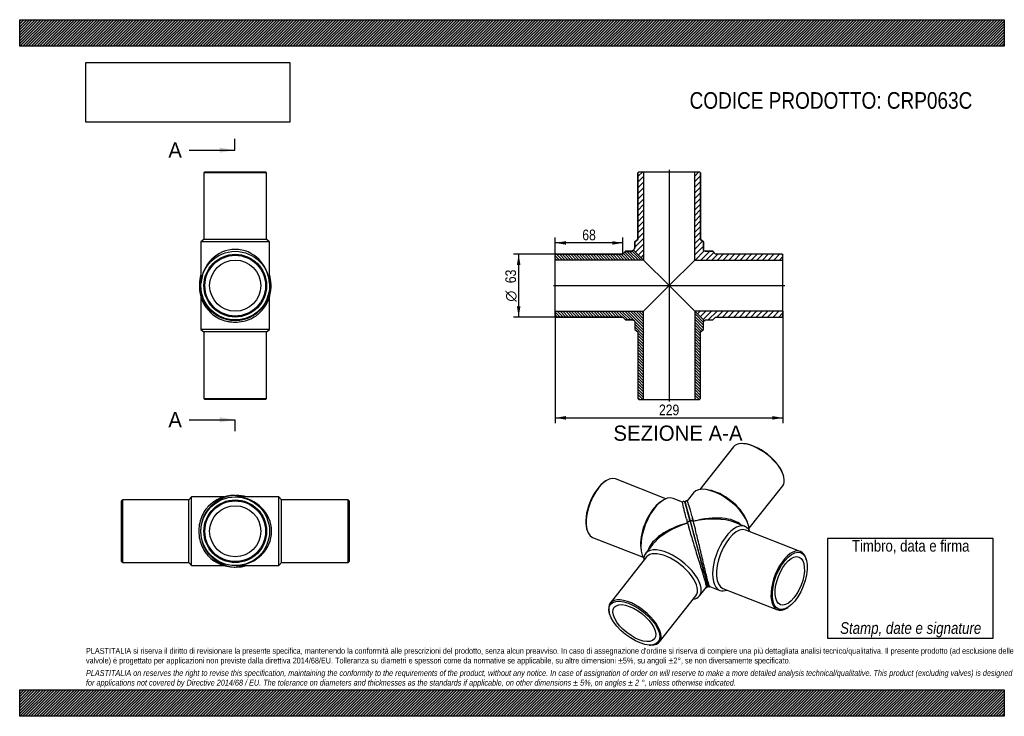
# Model space of a CAD drawing. Header units: millimetres. Extents: x 0 to 990, y 0 to 700.
import ezdxf
from ezdxf.enums import TextEntityAlignment as Align
from ezdxf.lldxf.tags import DXFTag

# ---------------------------------------------------------------- set-up
doc = ezdxf.new("R2010")
doc.units = ezdxf.units.MM
doc.header["$LTSCALE"] = 3.333333
for name, color, linetype in [('CRP063C', 7, 'Continuous'), ('Default', 7, 'Continuous'), ('DV3_Default', 7, 'Continuous')]:
    doc.layers.add(name, color=color, linetype=linetype)
doc.styles.add('SEACAD_Arial_Narrow', font='ARIALN.TTF')
doc.styles.add('SEACAD_Solid_Edge_ANSI', font='seans.ttf')
doc.styles.add('SEACAD_Solid_Edge_ANSI1_Symbols', font='semeca1.ttf')
tags = doc.linetypes.add('CENTER2', pattern=[28.575, 19.05, -3.175, 3.175, -3.175]).pattern_tags.tags
tags[10:11] = [DXFTag(74, 4), DXFTag(75, 0), DXFTag(340, '0'), DXFTag(46, 0.0), DXFTag(50, 0.0), DXFTag(44, 0.0), DXFTag(45, 0.0)]
tags[8:9] = [DXFTag(74, 4), DXFTag(75, 0), DXFTag(340, '0'), DXFTag(46, 0.0), DXFTag(50, 0.0), DXFTag(44, 0.0), DXFTag(45, 0.0)]
tags[6:7] = [DXFTag(74, 4), DXFTag(75, 0), DXFTag(340, '0'), DXFTag(46, 0.0), DXFTag(50, 0.0), DXFTag(44, 0.0), DXFTag(45, 0.0)]
tags[4:5] = [DXFTag(74, 4), DXFTag(75, 0), DXFTag(340, '0'), DXFTag(46, 0.0), DXFTag(50, 0.0), DXFTag(44, 0.0), DXFTag(45, 0.0)]
doc.dimstyles.new('Plastitalia', dxfattribs={"dimtxt": 10.666667, "dimasz": 10.666667, "dimexe": 5.333333, "dimexo": 0, "dimgap": 2.666667, "dimtad": 1, "dimdec": 0, "dimtxsty": 'SEACAD_Arial_Narrow', "dimblk1": '_SE_FILLED', "dimblk2": '_SE_FILLED', "dimsah": 1, "dimcen": 5.333333, "dimadec": 0, "dimazin": 0, "dimtfac": 0.7, "dimtdec": 1, "dimtmove": 0, "dimatfit": 3, "dimfxl": 1, "dimtolj": 1, "dimarcsym": 0})
picture_1 = doc.add_image_def('image1.jpg', size_in_pixel=(4302, 1260))

# ---------------------------------------------------------------- blocks, each defined once
blk = doc.blocks.new('SE')
at = {"layer": 'CRP063C', "color": 7, "linetype": 'Continuous'}
for p, q in [((186.21, 547.24), (185.21, 546.24)), ((248.21, 546.24), (185.21, 546.24)), ((185.21, 546.24), (185.21, 479.24)), ((186.21, 547.24), (247.21, 547.24)), ((248.21, 546.24), (247.21, 547.24)), ((248.21, 479.24), (248.21, 546.24)), ((185.21, 479.24), (182.21, 476.74)), ((251.21, 476.74), (182.21, 476.74)), ((182.21, 476.74), (182.21, 436.98)), ((248.21, 479.24), (185.21, 479.24)), ((251.21, 476.74), (248.21, 479.24)), ((251.21, 436.98), (251.21, 476.74)), ((182.27, 434.86), (182.27, 434.92)), ((182.27, 434.8), (182.27, 434.86)), ((251.14, 434.92), (251.14, 434.86)), ((251.14, 434.86), (251.14, 434.8)), ((182.21, 421.44), (182.21, 388.74)), ((251.21, 388.74), (251.21, 421.39)), ((251.21, 388.74), (182.21, 388.74)), ((182.21, 388.74), (185.21, 386.24)), ((248.21, 386.24), (185.21, 386.24)), ((185.21, 386.24), (185.21, 319.24)), ((248.21, 386.24), (251.21, 388.74)), ((248.21, 319.24), (248.21, 386.24)), ((185.21, 319.24), (248.21, 319.24)), ((185.21, 319.24), (186.21, 318.24)), ((247.21, 318.24), (186.21, 318.24)), ((247.21, 318.24), (248.21, 319.24))]:
    blk.add_line(p, q, dxfattribs=at)
for radius in [34.5, 31.5, 30.5, 25.7]:
    blk.add_circle((216.71, 432.74), radius, dxfattribs=at)
for centre, radius, start, end in [((217.49, 433.84), 36.78, 163.62894, 180.06241), ((215.92, 433.84), 36.79, 359.93701, 16.3555), ((216.71, 432.27), 36, 179.15495, 180.94736), ((216.71, 433.79), 36, 179.99495, 0.00505), ((216.69, 431.68), 35.99, 180.0078, 226.39438), ((216.72, 431.68), 35.98, 313.70257, 359.99269), ((216.71, 432.27), 36, 359.05264, 0.87714)]:
    blk.add_arc(centre, radius, start, end, dxfattribs=at)
for centre, major_axis, ratio, start_param, end_param in [((216.71, 432.74), (0, -36.5), 0.945205, 1.630562, 4.652623), ((182.21, 433.8), (1.5, 0), 0.707107, 1.52853, 3.1398), ((182.21, 431.67), (1.5, 0), 0.707107, 2.955646, 3.143386), ((251.21, 433.8), (-1.5, 0), 0.707107, 3.143386, 4.754656), ((251.21, 431.67), (-1.5, 0), 0.707107, 3.139799, 3.323559)]:
    blk.add_ellipse(centre, major_axis=major_axis, ratio=ratio, start_param=start_param, end_param=end_param, dxfattribs=at)
for points in [[(182.21, 436.98), (182.21, 436.29), (182.23, 435.6), (182.27, 434.92)], [(251.14, 434.92), (251.19, 435.6), (251.21, 436.29), (251.21, 436.98)], [(182.21, 432.74), (182.21, 432.98), (182.21, 433.23), (182.21, 433.48)]]:
    blk.add_open_spline(points, degree=3, dxfattribs=at)
blk.add_open_spline([(191.86, 405.62), (192.71, 404.82), (193.62, 404.04), (196.44, 401.9), (198.5, 400.64), (203.13, 398.49), (205.69, 397.61), (209.68, 396.73), (211.04, 396.5), (213.8, 396.2), (215.23, 396.12), (219.44, 396.11), (222.23, 396.41), (227.61, 397.58), (230.15, 398.44), (234.78, 400.57), (236.9, 401.85), (239.78, 404.03), (240.72, 404.83), (241.59, 405.66)], degree=3, knots=[0.2800389, 0.2800389, 0.2800389, 0.2800389, 0.3125, 0.3125, 0.375, 0.375, 0.4375, 0.4375, 0.46875, 0.46875, 0.5, 0.5, 0.5625, 0.5625, 0.625, 0.625, 0.6875, 0.6875, 0.7209345, 0.7209345, 0.7209345, 0.7209345], dxfattribs=at)
blk = doc.blocks.new('SE1')
at = {"layer": 'CRP063C', "color": 7, "linetype": 'Continuous'}
for p, q in [((172.71, 220.45), (170.21, 217.45)), ((172.71, 151.45), (172.71, 220.45)), ((205.41, 220.45), (172.71, 220.45)), ((218.77, 220.39), (218.83, 220.39)), ((218.83, 220.39), (218.89, 220.39)), ((260.71, 220.45), (220.95, 220.45)), ((260.71, 151.45), (260.71, 220.45)), ((263.21, 217.45), (260.71, 220.45)), ((103.21, 217.45), (102.21, 216.45)), ((102.21, 155.45), (102.21, 216.45)), ((103.21, 217.45), (103.21, 154.45)), ((170.21, 217.45), (103.21, 217.45)), ((170.21, 154.45), (170.21, 217.45)), ((263.21, 154.45), (263.21, 217.45)), ((330.21, 217.45), (263.21, 217.45)), ((330.21, 154.45), (330.21, 217.45)), ((331.21, 216.45), (330.21, 217.45)), ((331.21, 216.45), (331.21, 155.45)), ((102.21, 155.45), (103.21, 154.45)), ((103.21, 154.45), (170.21, 154.45)), ((170.21, 154.45), (172.71, 151.45)), ((172.71, 151.45), (205.36, 151.45)), ((218.83, 151.52), (218.77, 151.51)), ((218.89, 151.51), (218.83, 151.52)), ((220.95, 151.45), (260.71, 151.45)), ((260.71, 151.45), (263.21, 154.45)), ((263.21, 154.45), (330.21, 154.45)), ((330.21, 154.45), (331.21, 155.45))]:
    blk.add_line(p, q, dxfattribs=at)
for radius in [34.5, 31.5, 30.5, 25.7]:
    blk.add_circle((216.71, 185.95), radius, dxfattribs=at)
for centre, radius, start, end in [((217.77, 185.95), 36, 89.99495, 270.00505), ((215.65, 185.97), 35.99, 90.0078, 136.39438), ((216.24, 185.95), 36, 89.15495, 90.94736), ((217.81, 185.17), 36.78, 73.62894, 90.06241), ((215.65, 185.94), 35.98, 223.70257, 269.99269), ((216.24, 185.95), 36, 269.05264, 270.87714), ((217.81, 186.74), 36.79, 269.93701, 286.3555)]:
    blk.add_arc(centre, radius, start, end, dxfattribs=at)
for centre, major_axis, ratio, start_param, end_param in [((215.65, 220.45), (0, -1.5), 0.707107, 2.955646, 3.143386), ((217.77, 220.45), (0, -1.5), 0.707107, 1.52853, 3.1398), ((216.71, 185.95), (-36.5, 0), 0.945205, 1.630562, 4.652623), ((215.65, 151.45), (0, 1.5), 0.707107, 3.139799, 3.323559), ((217.77, 151.45), (0, 1.5), 0.707107, 3.143386, 4.754656)]:
    blk.add_ellipse(centre, major_axis=major_axis, ratio=ratio, start_param=start_param, end_param=end_param, dxfattribs=at)
for points in [[(216.71, 220.45), (216.95, 220.45), (217.2, 220.45), (217.45, 220.45)], [(220.95, 220.45), (220.26, 220.45), (219.58, 220.43), (218.89, 220.39)], [(218.89, 151.51), (219.57, 151.47), (220.26, 151.45), (220.95, 151.45)]]:
    blk.add_open_spline(points, degree=3, dxfattribs=at)
blk.add_open_spline([(189.59, 210.8), (188.79, 209.95), (188.01, 209.04), (185.87, 206.22), (184.61, 204.16), (182.46, 199.53), (181.58, 196.97), (180.7, 192.98), (180.48, 191.62), (180.17, 188.86), (180.09, 187.43), (180.08, 183.22), (180.38, 180.43), (181.55, 175.05), (182.41, 172.51), (184.54, 167.88), (185.82, 165.76), (188, 162.88), (188.8, 161.94), (189.63, 161.07)], degree=3, knots=[0.2800389, 0.2800389, 0.2800389, 0.2800389, 0.3125, 0.3125, 0.375, 0.375, 0.4375, 0.4375, 0.46875, 0.46875, 0.5, 0.5, 0.5625, 0.5625, 0.625, 0.625, 0.6875, 0.6875, 0.7209345, 0.7209345, 0.7209345, 0.7209345], dxfattribs=at)
blk = doc.blocks.new('SE3')
at = {"color": 7, "linetype": 'Continuous', "style": 'SEACAD_Solid_Edge_ANSI'}
blk.add_text('A', height=15.33, dxfattribs=at).set_placement((149.45, 576.62), align=Align.TOP_LEFT)
blk = doc.blocks.new('SE4')
at = {"color": 7, "linetype": 'Continuous', "style": 'SEACAD_Solid_Edge_ANSI'}
blk.add_text('A', height=15.33, dxfattribs=at).set_placement((149.45, 305.68), align=Align.TOP_LEFT)
blk = doc.blocks.new('SEANNOT_GROUP')
at = {"linetype": 'Continuous'}
blk.add_hatch(color=7, dxfattribs=at).paths.add_polyline_path([(200.98, 566.39), (216.32, 568.95), (200.98, 571.5)])
at = {"color": 7, "linetype": 'Continuous'}
blk.add_lwpolyline([(170.32, 568.95), (216.32, 568.95)], dxfattribs=at)
blk = doc.blocks.new('SEANNOT_GROUP1')
at = {"linetype": 'Continuous'}
blk.add_hatch(color=7, dxfattribs=at).paths.add_polyline_path([(200.98, 295.45), (216.32, 298.01), (200.98, 300.56)])
at = {"color": 7, "linetype": 'Continuous'}
blk.add_lwpolyline([(170.32, 298.01), (216.32, 298.01)], dxfattribs=at)
blk = doc.blocks.new('SE2')
at = {"layer": 'Default', "color": 7, "linetype": 'CENTER2'}
for p, q in [((216.32, 568.95), (216.32, 580.45)), ((216.32, 298.01), (216.32, 286.51))]:
    blk.add_line(p, q, dxfattribs=at)
at = {"layer": 'Default', "color": 7, "linetype": 'CENTER2', "const_width": 0.0001}
blk.add_lwpolyline([(216.32, 568.95), (216.32, 298.01)], dxfattribs=at)
at = {"layer": 'Default'}
for name in ['SE3', 'SEANNOT_GROUP', 'SE4', 'SEANNOT_GROUP1']:
    blk.add_blockref(name, (0, 0), dxfattribs=at)
blk = doc.blocks.new('SE5')
at = {"layer": 'CRP063C', "linetype": 'Continuous'}
h = blk.add_hatch(dxfattribs=at)
h.set_pattern_fill('LINE', scale=1.25984, angle=45, style=0)
edge = h.paths.add_edge_path()
edge.add_line((621.48, 546.24), (621.48, 479.24))
edge.add_line((621.48, 479.24), (618.48, 476.74))
edge.add_line((618.48, 476.74), (618.48, 470.3))
edge.add_arc((618.96, 468.88), 1.5, 108.45422, 225.00495)
edge.add_line((617.9, 467.82), (627.28, 458.43))
edge.add_line((627.28, 458.43), (627.28, 547.24))
edge.add_line((627.28, 547.24), (622.48, 547.24))
edge.add_line((622.48, 547.24), (621.48, 546.24))
h = blk.add_hatch(dxfattribs=at)
h.set_pattern_fill('LINE', scale=1.25984, angle=45, style=0)
edge = h.paths.add_edge_path()
edge.add_line((684.48, 546.24), (683.48, 547.24))
edge.add_line((683.48, 547.24), (678.68, 547.24))
edge.add_line((678.68, 547.24), (678.68, 458.43))
edge.add_line((678.68, 458.43), (767.48, 458.43))
edge.add_line((767.48, 458.43), (767.48, 463.23))
edge.add_line((767.48, 463.23), (766.48, 464.23))
edge.add_line((766.48, 464.23), (699.48, 464.23))
edge.add_line((699.48, 464.23), (696.98, 467.23))
edge.add_line((696.98, 467.23), (689.48, 467.23))
edge.add_spline(control_points=[(689.48, 467.23), (689.35, 467.23), (689.22, 467.25), (688.96, 467.3), (688.83, 467.34), (688.59, 467.44), (688.48, 467.5), (688.26, 467.64), (688.16, 467.73), (687.88, 468), (687.73, 468.23), (687.53, 468.71), (687.48, 468.97), (687.48, 469.23)], knot_values=[0, 0, 0, 0, 0.125, 0.125, 0.25, 0.25, 0.375, 0.375, 0.5, 0.5, 0.75, 0.75, 1, 1, 1, 1], degree=3, periodic=0)
edge.add_line((687.48, 469.23), (687.48, 476.74))
edge.add_line((687.48, 476.74), (684.48, 479.24))
edge.add_line((684.48, 479.24), (684.48, 546.24))
h = blk.add_hatch(dxfattribs=at)
h.set_pattern_fill('LINE', scale=0.62992, angle=135, style=0)
edge = h.paths.add_edge_path()
edge.add_line((538.48, 463.23), (538.48, 458.43))
edge.add_line((538.48, 458.43), (627.28, 458.43))
edge.add_line((627.28, 458.43), (617.9, 467.82))
edge.add_arc((616.84, 466.76), 1.5, 44.99442, 161.54598)
edge.add_line((615.41, 467.23), (608.98, 467.23))
edge.add_line((608.98, 467.23), (606.48, 464.23))
edge.add_line((606.48, 464.23), (539.48, 464.23))
edge.add_line((539.48, 464.23), (538.48, 463.23))
h = blk.add_hatch(dxfattribs=at)
h.set_pattern_fill('LINE', scale=0.62992, angle=135, style=0)
edge = h.paths.add_edge_path()
edge.add_line((606.48, 401.24), (608.98, 398.24))
edge.add_line((608.98, 398.24), (616.48, 398.24))
edge.add_spline(control_points=[(616.48, 398.24), (616.61, 398.24), (616.74, 398.22), (617, 398.17), (617.13, 398.14), (617.37, 398.04), (617.48, 397.97), (617.7, 397.83), (617.8, 397.74), (618.08, 397.47), (618.23, 397.24), (618.43, 396.76), (618.48, 396.5), (618.48, 396.24)], knot_values=[0, 0, 0, 0, 0.125, 0.125, 0.25, 0.25, 0.375, 0.375, 0.5, 0.5, 0.75, 0.75, 1, 1, 1, 1], degree=3, periodic=0)
edge.add_line((618.48, 396.24), (618.48, 388.74))
edge.add_line((618.48, 388.74), (621.48, 386.24))
edge.add_line((621.48, 386.24), (621.48, 319.24))
edge.add_line((621.48, 319.24), (622.48, 318.24))
edge.add_line((622.48, 318.24), (627.28, 318.24))
edge.add_line((627.28, 318.24), (627.28, 407.04))
edge.add_line((627.28, 407.04), (538.48, 407.04))
edge.add_line((538.48, 407.04), (538.48, 402.24))
edge.add_line((538.48, 402.24), (539.48, 401.24))
edge.add_line((539.48, 401.24), (606.48, 401.24))
h = blk.add_hatch(dxfattribs=at)
h.set_pattern_fill('LINE', scale=0.62992, angle=135, style=0)
edge = h.paths.add_edge_path()
edge.add_line((684.48, 319.24), (684.48, 386.24))
edge.add_line((684.48, 386.24), (687.48, 388.74))
edge.add_line((687.48, 388.74), (687.48, 396.12))
edge.add_spline(control_points=[(687.48, 396.12), (687.62, 396.25), (687.73, 396.42), (687.84, 396.69), (687.87, 396.79), (687.91, 396.98), (687.92, 397.08), (687.92, 397.27), (687.91, 397.37), (687.87, 397.56), (687.84, 397.66), (687.73, 397.93), (687.62, 398.1), (687.48, 398.24)], knot_values=[0, 0, 0, 0, 0.25, 0.25, 0.375, 0.375, 0.5, 0.5, 0.625, 0.625, 0.75, 0.75, 1, 1, 1, 1], degree=3, periodic=0)
edge.add_line((687.48, 398.24), (678.68, 407.04))
edge.add_line((678.68, 407.04), (678.68, 318.24))
edge.add_line((678.68, 318.24), (683.48, 318.24))
edge.add_line((683.48, 318.24), (684.48, 319.24))
h = blk.add_hatch(dxfattribs=at)
h.set_pattern_fill('LINE', scale=1.25984, angle=45, style=0)
edge = h.paths.add_edge_path()
edge.add_line((767.48, 402.24), (767.48, 407.04))
edge.add_line((767.48, 407.04), (678.68, 407.04))
edge.add_line((678.68, 407.04), (687.48, 398.24))
edge.add_spline(control_points=[(687.48, 398.24), (687.55, 398.17), (687.62, 398.11), (687.79, 398), (687.87, 397.95), (688.06, 397.87), (688.15, 397.85), (688.34, 397.81), (688.44, 397.8), (688.74, 397.8), (688.93, 397.84), (689.29, 397.99), (689.46, 398.1), (689.6, 398.24)], knot_values=[0, 0, 0, 0, 0.125, 0.125, 0.25, 0.25, 0.375, 0.375, 0.5, 0.5, 0.75, 0.75, 1, 1, 1, 1], degree=3, periodic=0)
edge.add_line((689.6, 398.24), (696.98, 398.24))
edge.add_line((696.98, 398.24), (699.48, 401.24))
edge.add_line((699.48, 401.24), (766.48, 401.24))
edge.add_line((766.48, 401.24), (767.48, 402.24))
at = {"layer": 'CRP063C', "color": 7, "linetype": 'Continuous'}
for p, q in [((621.48, 546.24), (622.48, 547.24)), ((622.48, 547.24), (621.48, 546.24)), ((621.48, 546.24), (621.48, 546.24)), ((621.48, 479.24), (621.48, 546.24)), ((621.48, 546.24), (621.48, 479.24)), ((622.48, 547.24), (622.48, 547.24)), ((622.48, 547.24), (627.28, 547.24)), ((627.28, 547.24), (678.68, 547.24)), ((627.28, 547.24), (627.28, 458.43)), ((678.68, 547.24), (683.48, 547.24)), ((678.68, 458.43), (678.68, 547.24)), ((683.48, 547.24), (683.48, 547.24)), ((683.48, 547.24), (684.48, 546.24)), ((684.48, 546.24), (683.48, 547.24)), ((684.48, 546.24), (684.48, 546.24)), ((684.48, 546.24), (684.48, 479.24)), ((684.48, 479.24), (684.48, 546.24)), ((618.48, 476.74), (621.48, 479.24)), ((621.48, 479.24), (618.48, 476.74)), ((618.48, 476.74), (618.48, 476.74)), ((618.48, 470.3), (618.48, 476.74)), ((618.48, 476.74), (618.48, 470.29)), ((621.48, 479.24), (621.48, 479.24)), ((684.48, 479.24), (684.48, 479.24)), ((684.48, 479.24), (687.48, 476.74)), ((687.48, 476.74), (684.48, 479.24)), ((687.48, 476.74), (687.48, 476.74)), ((687.48, 476.74), (687.48, 469.23)), ((687.48, 469.24), (687.48, 476.74)), ((608.98, 467.24), (606.48, 464.24)), ((606.48, 464.23), (608.98, 467.23)), ((608.98, 467.23), (608.98, 467.24)), ((615.42, 467.24), (608.98, 467.24)), ((608.98, 467.23), (615.41, 467.23)), ((627.28, 458.43), (617.9, 467.82)), ((617.9, 467.82), (627.28, 458.43)), ((687.48, 469.24), (687.48, 469.23)), ((689.48, 467.23), (689.48, 467.24)), ((696.98, 467.24), (689.48, 467.24)), ((696.98, 467.23), (689.48, 467.23)), ((696.98, 467.23), (696.98, 467.24)), ((699.48, 464.24), (696.98, 467.24)), ((699.48, 464.23), (696.98, 467.23)), ((539.48, 464.24), (538.48, 463.24)), ((538.48, 463.23), (539.48, 464.23)), ((538.48, 463.24), (538.48, 463.23)), ((538.48, 458.43), (538.48, 463.23)), ((538.48, 407.04), (538.48, 458.43)), ((627.28, 458.43), (538.48, 458.43)), ((539.48, 464.23), (539.48, 464.24)), ((606.48, 464.24), (539.48, 464.24)), ((539.48, 464.23), (606.48, 464.23)), ((606.48, 464.23), (606.48, 464.24)), ((652.98, 432.74), (627.28, 458.43)), ((627.28, 458.43), (652.98, 432.74)), ((652.98, 432.74), (678.68, 458.43)), ((678.68, 458.43), (767.48, 458.43)), ((699.48, 464.23), (699.48, 464.24)), ((766.48, 464.24), (699.48, 464.24)), ((766.48, 464.23), (699.48, 464.23)), ((766.48, 464.24), (766.48, 464.23)), ((767.48, 463.24), (766.48, 464.24)), ((766.48, 464.23), (767.48, 463.23)), ((767.48, 463.23), (767.48, 463.24)), ((767.48, 458.43), (767.48, 463.23)), ((767.48, 407.04), (767.48, 458.43)), ((627.28, 407.04), (652.98, 432.74)), ((678.68, 407.04), (652.98, 432.74)), ((652.98, 432.74), (678.68, 407.04)), ((538.48, 402.24), (538.48, 407.04)), ((538.48, 407.04), (627.28, 407.04)), ((627.28, 318.24), (627.28, 407.04)), ((678.68, 407.04), (678.68, 318.24)), ((687.48, 398.24), (678.68, 407.04)), ((767.48, 407.04), (678.68, 407.04)), ((678.68, 407.04), (687.48, 398.24)), ((767.48, 402.24), (767.48, 407.04)), ((538.48, 402.24), (538.48, 402.24)), ((539.48, 401.24), (538.48, 402.24)), ((538.48, 402.24), (539.48, 401.24)), ((539.48, 401.24), (539.48, 401.24)), ((606.48, 401.24), (539.48, 401.24)), ((539.48, 401.24), (606.48, 401.24)), ((606.48, 401.24), (606.48, 401.24)), ((608.98, 398.24), (606.48, 401.24)), ((606.48, 401.24), (608.98, 398.24)), ((608.98, 398.24), (608.98, 398.24)), ((616.48, 398.24), (608.98, 398.24)), ((608.98, 398.24), (616.48, 398.24)), ((616.48, 398.24), (616.48, 398.24)), ((618.48, 396.24), (618.48, 396.24)), ((618.48, 396.24), (618.48, 388.74)), ((618.48, 396.24), (618.48, 388.74)), ((687.48, 388.74), (687.48, 396.13)), ((687.48, 388.74), (687.48, 396.12)), ((689.59, 398.24), (696.98, 398.24)), ((689.6, 398.24), (696.98, 398.24)), ((696.98, 398.24), (699.48, 401.24)), ((696.98, 398.24), (699.48, 401.24)), ((696.98, 398.24), (696.98, 398.24)), ((699.48, 401.24), (699.48, 401.24)), ((699.48, 401.24), (766.48, 401.24)), ((699.48, 401.24), (766.48, 401.24)), ((767.48, 402.24), (766.48, 401.24)), ((766.48, 401.24), (767.48, 402.24)), ((766.48, 401.24), (766.48, 401.24)), ((767.48, 402.24), (767.48, 402.24)), ((618.48, 388.74), (618.48, 388.74)), ((618.48, 388.74), (621.48, 386.24)), ((618.48, 388.74), (621.48, 386.24)), ((621.48, 386.24), (621.48, 386.24)), ((621.48, 386.24), (621.48, 319.24)), ((621.48, 386.24), (621.48, 319.24)), ((684.48, 386.24), (687.48, 388.74)), ((684.48, 386.24), (687.48, 388.74)), ((684.48, 386.24), (684.48, 386.24)), ((684.48, 319.24), (684.48, 386.24)), ((684.48, 319.24), (684.48, 386.24)), ((687.48, 388.74), (687.48, 388.74)), ((621.48, 319.24), (621.48, 319.24)), ((622.48, 318.24), (621.48, 319.24)), ((621.48, 319.24), (622.48, 318.24)), ((622.48, 318.24), (622.48, 318.24)), ((622.48, 318.24), (627.28, 318.24)), ((627.28, 318.24), (678.68, 318.24)), ((678.68, 318.24), (683.48, 318.24)), ((684.48, 319.24), (683.48, 318.24)), ((683.48, 318.24), (684.48, 319.24)), ((683.48, 318.24), (683.48, 318.24)), ((684.48, 319.24), (684.48, 319.24))]:
    blk.add_line(p, q, dxfattribs=at)
for centre, radius, start, end in [((616.84, 466.76), 1.5, 44.99442, 161.54598), ((2021.94, 1793.28), 1933.06, 223.31302, 223.31311), ((618.96, 468.88), 1.5, 108.45422, 225.00495), ((-793.04, -1024.53), 2055.95, 46.64181, 46.64189), ((1214.14, 991.81), 795.12, 228.51964, 228.51986), ((94.08, -128.26), 794.89, 41.4796, 41.47981)]:
    blk.add_arc(centre, radius, start, end, dxfattribs=at)
for points, knots in [([(689.48, 467.23), (689.35, 467.23), (689.22, 467.25), (688.96, 467.3), (688.83, 467.34), (688.59, 467.44), (688.48, 467.5), (688.26, 467.64), (688.16, 467.73), (687.88, 468), (687.73, 468.23), (687.53, 468.71), (687.48, 468.97), (687.48, 469.23)], [0, 0, 0, 0, 0.125, 0.125, 0.25, 0.25, 0.375, 0.375, 0.5, 0.5, 0.75, 0.75, 1, 1, 1, 1]), ([(616.48, 398.24), (616.61, 398.24), (616.74, 398.22), (617, 398.17), (617.13, 398.14), (617.37, 398.04), (617.48, 397.97), (617.7, 397.83), (617.8, 397.74), (618.08, 397.47), (618.23, 397.24), (618.43, 396.76), (618.48, 396.5), (618.48, 396.24)], [0, 0, 0, 0, 0.125, 0.125, 0.25, 0.25, 0.375, 0.375, 0.5, 0.5, 0.75, 0.75, 1, 1, 1, 1]), ([(687.48, 396.12), (687.62, 396.25), (687.73, 396.42), (687.84, 396.69), (687.87, 396.79), (687.91, 396.98), (687.92, 397.08), (687.92, 397.27), (687.91, 397.37), (687.87, 397.56), (687.84, 397.66), (687.73, 397.93), (687.62, 398.1), (687.48, 398.24)], [0, 0, 0, 0, 0.25, 0.25, 0.375, 0.375, 0.5, 0.5, 0.625, 0.625, 0.75, 0.75, 1, 1, 1, 1]), ([(687.48, 398.24), (687.55, 398.17), (687.62, 398.11), (687.79, 398), (687.87, 397.95), (688.06, 397.87), (688.15, 397.85), (688.34, 397.81), (688.44, 397.8), (688.74, 397.8), (688.93, 397.84), (689.29, 397.99), (689.46, 398.1), (689.6, 398.24)], [0, 0, 0, 0, 0.125, 0.125, 0.25, 0.25, 0.375, 0.375, 0.5, 0.5, 0.75, 0.75, 1, 1, 1, 1])]:
    blk.add_open_spline(points, degree=3, knots=knots, dxfattribs=at)
at = {"layer": 'DV3_Default', "color": 7, "linetype": 'CENTER2'}
for p, q in [((652.98, 548.99), (652.98, 316.49)), ((536.73, 432.74), (769.23, 432.74))]:
    blk.add_line(p, q, dxfattribs=at)
blk = doc.blocks.new('SE6')
at = {"layer": 'CRP063C', "color": 7, "linetype": 'Continuous'}
for p, q in [((717.71, 270.74), (683.91, 227.93)), ((727.61, 273.95), (726.56, 273.98)), ((649.69, 218.65), (599.01, 238.48)), ((768.25, 241.06), (767.97, 242.07)), ((589.63, 236.77), (588.74, 236.21)), ((692.95, 227.38), (690.35, 227.79)), ((733.35, 188.89), (767.16, 231.7)), ((666.55, 215.27), (657.02, 219)), ((677.42, 224.56), (671.04, 216.48)), ((644.08, 215.18), (642.06, 213.52)), ((677.18, 196.1), (676.24, 199.58)), ((570.05, 188.45), (570.32, 187.44)), ((671.49, 194.29), (671.5, 194.23)), ((678.07, 192.79), (677.18, 196.1)), ((729.09, 190.8), (718.24, 195.04)), ((731.72, 195.13), (730.72, 197.55)), ((576.05, 179.81), (626.73, 159.98)), ((784.91, 165.73), (730.04, 187.2)), ((624.6, 168.92), (624.96, 166.33)), ((636.65, 172.92), (629.39, 163.74)), ((630.38, 160.15), (593.81, 113.84)), ((790.92, 157.09), (790.65, 158.1)), ((683.55, 120.98), (690.24, 129.45)), ((693.92, 130.47), (703.95, 126.54)), ((643.26, 74.8), (679.83, 121.11)), ((707.09, 128.53), (761.96, 107.06)), ((771.34, 108.77), (772.23, 109.33)), ((592.72, 104.48), (592.99, 103.46)), ((633.36, 71.59), (634.41, 71.56))]:
    blk.add_line(p, q, dxfattribs=at)
for centre, radius, start, end in [((4511.38, 1231.56), 3977.49, 195.05249, 195.11278), ((24882.88, 6722.53), 25073.07, 195.089986, 195.180553), ((5380.83, 1419.95), 4862.97, 195.22235, 195.32292), ((4053.33, 1061.51), 3487.94, 195.26682, 195.42039)]:
    blk.add_arc(centre, radius, start, end, dxfattribs=at)
for centre, major_axis, ratio, start_param, end_param in [((742.43, 251.22), (24.72, -19.52), 0.473626, 0, 3.141593), ((742.98, 251.91), (-23.94, 18.9), 0.473626, 3.70938, 5.715398), ((587.53, 209.14), (-11.48, -29.33), 0.47604, 3.141593, 6.283185), ((586.71, 209.46), (11.12, 28.4), 0.47604, 0.571993, 2.569599), ((704.5, 203.18), (27.08, -21.38), 0.473626, 0.328393, 3.141593), ((644.45, 186.87), (-12.57, -32.13), 0.47604, 3.141593, 5.950586), ((705.86, 204.91), (24.72, -19.52), 0.473626, 0.701444, 2.440148), ((642.4, 187.67), (-11.48, -29.33), 0.47604, 3.848613, 5.576165), ((680.48, 172.77), (8.37, -30.87), 0.001558, 2.340879, 3.140438), ((680.48, 172.77), (-48.1, -14.42), 0.461216, 3.390731, 4.641498), ((680.48, 172.77), (-48.8, -11.85), 0.46119, 3.723658, 4.665956), ((680.48, 172.77), (48.8, 11.85), 0.46119, 1.643895, 2.892013), ((680.48, 172.77), (48.1, 14.42), 0.461216, 1.619437, 2.465497), ((672.92, 194.72), (1.45, 0.39), 0.671516, 0.188278, 3.186163), ((675.82, 195.51), (1.45, 0.39), 0.671516, 0.215776, 3.143896), ((675.82, 195.51), (1.45, 0.39), 0.671516, -0.039963, 0.215776), ((716.52, 158.67), (-12.57, -32.13), 0.47604, 2.721481, 6.283185), ((718.57, 157.87), (-11.48, -29.33), 0.47604, 3.141593, 6.283185), ((656.47, 142.36), (27.08, -21.38), 0.473626, 0, 3.561704), ((680.48, 172.77), (48.1, 14.42), 0.461216, -3.817688, -3.723759), ((655.1, 140.63), (24.72, -19.52), 0.473626, 0, 3.141593), ((773.44, 136.39), (11.48, 29.33), 0.47604, 0, 3.713586), ((773.44, 136.39), (11.48, 29.33), 0.47604, 5.711192, 6.283185), ((618.54, 94.32), (-24.72, 19.52), 0.473626, 2.573805, 6.283185), ((656.47, 142.36), (27.08, -21.38), 0.473626, 5.863074, 6.283185), ((716.52, 158.67), (-12.57, -32.13), 0.47604, 0, 0.420111), ((618.54, 94.32), (-24.72, 19.52), 0.473626, 0, 0.567788)]:
    blk.add_ellipse(centre, major_axis=major_axis, ratio=ratio, start_param=start_param, end_param=end_param, dxfattribs=at)
for centre, major_axis, ratio in [((774.25, 136.07), (-11.12, -28.4), 0.47604), ((774.25, 136.07), (-9.37, -23.93), 0.47604), ((617.99, 93.63), (23.94, -18.9), 0.473626), ((617.99, 93.63), (20.17, -15.93), 0.473626)]:
    blk.add_ellipse(centre, major_axis=major_axis, ratio=ratio, dxfattribs=at)
for points, knots in [([(669.94, 211.58), (669.89, 211.77), (669.72, 212.36), (669.48, 213.23), (669.25, 214.06), (669.09, 214.61), (668.97, 214.98), (668.82, 215.25), (668.63, 215.46), (668.4, 215.61), (668.24, 215.68), (668.13, 215.72), (667.94, 215.78), (667.66, 215.8), (667.33, 215.76), (667.08, 215.67), (666.92, 215.59), (666.79, 215.51), (666.65, 215.39), (666.55, 215.28), (666.53, 215.24), (666.52, 215.23)], [0.8044529, 0.8044529, 0.8044529, 0.8044529, 0.8175171, 0.8472636, 0.8779153, 0.9089573, 0.9351505, 0.954839, 0.968192, 0.974282, 0.9753666, 0.976321, 0.9785857, 0.9819239, 0.9858608, 0.9894578, 0.9906845, 0.9918963, 0.9947902, 0.9986261, 1, 1, 1, 1]), ([(670.36, 198.5), (669.68, 201.09), (669.08, 203.46), (667.79, 208.8), (667.2, 211.42), (666.69, 214), (666.57, 214.64), (666.52, 215.12), (666.52, 215.21), (666.53, 215.25)], [0.0424714, 0.0424714, 0.0424714, 0.0424714, 0.125, 0.125, 0.25, 0.25, 0.3125, 0.3125, 0.3374072, 0.3374072, 0.3374072, 0.3374072]), ([(674.37, 195.11), (673.83, 197.13), (673.32, 199.01), (672.37, 202.51), (671.94, 204.14), (671.34, 206.37), (671.14, 207.09), (670.78, 208.44), (670.61, 209.07), (670.29, 210.26), (670.14, 210.82), (669.87, 211.83), (669.75, 212.28), (669.54, 213.08), (669.45, 213.44), (669.29, 214.02), (669.23, 214.25), (669.17, 214.49), (669.15, 214.55), (669.13, 214.65), (669.13, 214.67), (669.12, 214.7), (669.14, 214.64), (669.22, 214.36), (669.28, 214.14), (669.42, 213.65), (669.47, 213.47), (669.59, 213.05), (669.65, 212.82), (669.76, 212.41), (669.81, 212.25), (669.85, 212.08)], [0, 0, 0, 0, 0.0587269, 0.0587269, 0.11882, 0.11882, 0.1494969, 0.1494969, 0.1801738, 0.1801738, 0.2114119, 0.2114119, 0.2426501, 0.2426501, 0.2743627, 0.2743627, 0.3060753, 0.3060753, 0.3221184, 0.3221184, 0.3381615, 0.3381615, 0.3702476, 0.3702476, 0.402591, 0.402591, 0.4187628, 0.4187628, 0.4349345, 0.4349345, 0.4443855, 0.4443855, 0.4443855, 0.4443855]), ([(671.08, 216.48), (670.94, 216.52), (670.73, 216.59), (670.42, 216.58), (670.23, 216.54), (670.09, 216.5), (669.95, 216.45), (669.78, 216.36), (669.55, 216.18), (669.43, 216.01), (669.35, 215.82), (669.26, 215.42), (669.25, 214.79), (669.39, 213.89), (669.62, 212.93), (669.92, 211.84), (670.31, 210.38), (670.81, 208.5), (671.39, 206.35), (672.03, 203.99), (672.69, 201.5), (673.48, 198.58), (674.02, 196.6), (674.35, 195.37)], [0, 0, 0, 0, 0.008413, 0.014914, 0.018811, 0.021174, 0.02357, 0.029239, 0.036647, 0.058506, 0.085625, 0.112517, 0.174939, 0.242131, 0.308158, 0.377369, 0.455873, 0.544011, 0.641958, 0.722348, 0.808558, 0.900887, 1, 1, 1, 1]), ([(671.07, 216.49), (671.09, 216.47), (671.13, 216.39), (671.33, 215.92), (671.54, 215.32), (672.37, 212.82), (673.18, 210.25), (674.59, 205.5), (675.09, 203.76), (676.14, 200.03), (676.69, 198.03), (677.26, 195.92)], [0.6589594, 0.6589594, 0.6589594, 0.6589594, 0.6875, 0.6875, 0.75, 0.75, 0.875, 0.875, 0.9375, 0.9375, 1, 1, 1, 1]), ([(672.15, 203.7), (672.3, 203.16), (672.45, 202.6), (672.92, 200.86), (673.26, 199.63), (673.87, 197.37), (674.15, 196.34), (674.44, 195.3)], [0.5490873, 0.5490873, 0.5490873, 0.5490873, 0.56484153, 0.56484153, 0.59719078, 0.59719078, 0.62302784, 0.62302784, 0.62302784, 0.62302784]), ([(671.5, 194.23), (672.54, 190.34), (673.76, 186.02), (676.52, 176.64), (678.07, 171.57), (680.51, 163.65), (681.35, 160.95), (683.01, 155.6), (683.83, 152.95), (685.45, 147.69), (686.23, 145.11), (687.27, 141.6), (687.6, 140.48), (688.2, 138.37), (688.49, 137.36), (689.24, 134.62), (689.62, 133.13), (690.13, 130.88), (690.26, 130.14), (690.28, 129.59), (690.27, 129.49), (690.24, 129.45)], [0, 0, 0, 0, 0.125, 0.125, 0.25, 0.25, 0.3125, 0.3125, 0.375, 0.375, 0.4375, 0.4375, 0.46875, 0.46875, 0.5, 0.5, 0.5625, 0.5625, 0.625, 0.625, 0.6520339, 0.6520339, 0.6520339, 0.6520339]), ([(674.35, 195.37), (674.74, 193.94), (675.37, 191.58), (676.46, 187.56), (677.49, 183.75), (678.48, 180.1), (679.4, 176.71), (680.23, 173.62), (680.99, 170.84), (681.86, 167.62), (682.91, 163.76), (684.03, 159.64), (685.02, 155.99), (685.87, 152.87), (686.7, 149.82), (687.5, 146.87), (688.26, 144.07), (688.92, 141.66), (689.47, 139.63), (689.94, 137.91), (690.38, 136.31), (690.78, 134.86), (691.13, 133.59), (691.43, 132.53), (691.63, 131.78), (691.82, 131.21), (692.03, 130.78), (692.33, 130.47), (692.6, 130.33), (692.79, 130.26), (693, 130.22), (693.24, 130.21), (693.47, 130.24), (693.7, 130.31), (693.87, 130.38), (693.96, 130.46), (693.99, 130.48)], [0, 0, 0, 0, 0.060654, 0.117488, 0.170055, 0.218064, 0.261366, 0.299914, 0.333745, 0.362946, 0.41648, 0.470889, 0.507494, 0.544263, 0.580935, 0.617262, 0.653327, 0.689269, 0.716279, 0.743948, 0.772638, 0.802486, 0.833652, 0.866318, 0.900339, 0.930621, 0.955295, 0.974235, 0.981536, 0.984682, 0.987692, 0.990676, 0.993648, 0.995464, 0.998958, 1, 1, 1, 1]), ([(674.37, 195.11), (674.42, 194.92), (674.53, 194.52), (674.69, 193.91), (674.86, 193.29), (675.06, 192.56), (675.34, 191.51), (675.8, 189.81), (676.42, 187.52), (676.99, 185.43), (677.52, 183.45), (677.92, 181.99), (678.43, 180.09), (678.85, 178.56), (679.28, 176.97), (679.62, 175.69), (679.97, 174.4), (680.21, 173.53), (680.33, 173.1)], [0, 0, 0, 0, 0.031189, 0.062457, 0.093797, 0.125204, 0.173557, 0.250165, 0.374833, 0.499727, 0.537639, 0.642742, 0.692947, 0.785755, 0.839664, 0.893359, 0.946813, 1, 1, 1, 1]), ([(693.93, 130.46), (693.89, 130.48), (693.83, 130.55), (693.57, 131), (693.29, 131.7), (692.77, 133.31), (692.57, 133.94), (692.14, 135.4), (691.91, 136.23), (691.16, 138.95), (690.61, 141.09), (689.41, 145.86), (688.79, 148.45), (687.52, 153.77), (686.87, 156.54), (685.59, 162.04), (684.95, 164.79), (683.05, 172.88), (681.83, 178.04), (679.78, 186.34), (678.93, 189.65), (678.12, 192.71)], [0.3496268, 0.3496268, 0.3496268, 0.3496268, 0.375, 0.375, 0.4375, 0.4375, 0.46875, 0.46875, 0.5, 0.5, 0.5625, 0.5625, 0.625, 0.625, 0.6875, 0.6875, 0.75, 0.75, 0.875, 0.875, 0.9678801, 0.9678801, 0.9678801, 0.9678801]), ([(680.33, 173.1), (680.35, 173.01), (680.37, 172.92), (681.13, 170.14), (681.87, 167.42), (683.32, 162.05), (684.04, 159.4), (684.74, 156.84)], [0, 0, 0, 0, 0.015845, 0.015845, 0.507923, 0.507923, 1, 1, 1, 1]), ([(688.48, 143.1), (687.94, 145.06), (687.35, 147.22), (686.1, 151.84), (685.43, 154.3), (684.73, 156.86)], [0, 0, 0, 0, 0.5, 0.5, 1, 1, 1, 1]), ([(684.74, 156.84), (685.43, 154.29), (686.1, 151.82), (687.36, 147.2), (687.95, 145.04), (688.48, 143.09)], [0, 0, 0, 0, 0.5, 0.5, 1, 1, 1, 1]), ([(690.19, 129.44), (690.29, 129.43), (690.44, 129.43), (690.63, 129.47), (690.76, 129.51), (690.9, 129.57), (691.07, 129.66), (691.26, 129.8), (691.39, 129.94), (691.51, 130.14), (691.65, 130.58), (691.64, 131.19), (691.53, 131.86), (691.35, 132.58), (691.16, 133.29), (691.03, 133.79), (690.98, 133.95)], [0, 0, 0, 0, 0.0062753, 0.0101678, 0.0125986, 0.0150581, 0.020419, 0.0267275, 0.0385904, 0.0532046, 0.1025807, 0.1552192, 0.2113682, 0.2714188, 0.3379853, 0.3677415, 0.3677415, 0.3677415, 0.3677415]), ([(690.95, 134.07), (691.23, 133.07), (691.43, 132.33), (691.68, 131.42), (691.74, 131.25), (691.71, 131.36)], [0, 0, 0, 0, 0.5, 0.5, 1, 1, 1, 1])]:
    blk.add_open_spline(points, degree=3, knots=knots, dxfattribs=at)
blk.add_open_spline([(671.45, 194.54), (672.25, 191.6), (672.97, 188.92), (673.62, 186.51)], degree=3, dxfattribs=at)
blk = doc.blocks.new('GDimGGroup')
at = {"layer": 'Default', "linetype": 'Continuous'}
for points in [[(499.91, 453.57), (503.47, 453.57), (501.69, 464.24)], [(499.91, 411.9), (501.69, 401.24), (503.47, 411.9)]]:
    blk.add_hatch(color=7, dxfattribs=at).paths.add_polyline_path(points)
at = {"layer": 'Default', "color": 7, "linetype": 'Continuous'}
for p, q in [((539.48, 464.24), (496.36, 464.24)), ((501.69, 464.24), (501.69, 401.24)), ((539.48, 401.24), (496.36, 401.24))]:
    blk.add_line(p, q, dxfattribs=at)
for s, height, style, p in [('63', 10.667, 'SEACAD_Arial_Narrow', (488.36, 435.23)), ('O', 10.67, 'SEACAD_Solid_Edge_ANSI1_Symbols', (488.36, 416.67))]:
    blk.add_text(s, height=height, rotation=90, dxfattribs=dict(at, style=style)).set_placement(p, align=Align.TOP_LEFT)
blk = doc.blocks.new('DMBLK1')
at = {"layer": 'Default', "linetype": 'Continuous'}
for points in [[(549.15, 477.49), (538.48, 475.71), (549.15, 473.94)], [(595.81, 477.49), (595.81, 473.94), (606.48, 475.71)]]:
    blk.add_hatch(color=7, dxfattribs=at).paths.add_polyline_path(points)
at = {"layer": 'Default', "color": 7, "linetype": 'Continuous'}
for p, q in [((538.48, 458.44), (538.48, 481.05)), ((606.48, 475.71), (538.48, 475.71)), ((606.48, 464.24), (606.48, 481.05))]:
    blk.add_line(p, q, dxfattribs=at)
at = {"layer": 'Default', "color": 7, "linetype": 'Continuous', "style": 'SEACAD_Arial_Narrow'}
blk.add_text('68', height=10.667, dxfattribs=at).set_placement((565.69, 489.05), align=Align.TOP_LEFT)
blk = doc.blocks.new('_SE_FILLED')
at = {"color": 0}
blk.add_line((0, 0), (-1, 0), dxfattribs=at)
blk.add_solid([(0, 0), (-1, -0.1665), (-1, 0.1665), (0, 0)], dxfattribs=at)
blk = doc.blocks.new('DMBLK2')
at = {"layer": 'Default', "linetype": 'Continuous'}
for points in [[(549.15, 298.11), (549.15, 301.67), (538.48, 299.89)], [(756.81, 298.11), (767.48, 299.89), (756.81, 301.67)]]:
    blk.add_hatch(color=7, dxfattribs=at).paths.add_polyline_path(points)
at = {"layer": 'Default', "color": 7, "linetype": 'Continuous'}
for p, q in [((538.48, 407.04), (538.48, 294.56)), ((767.48, 407.04), (767.48, 294.56)), ((538.48, 299.89), (767.48, 299.89))]:
    blk.add_line(p, q, dxfattribs=at)
at = {"layer": 'Default', "color": 7, "linetype": 'Continuous', "style": 'SEACAD_Arial_Narrow'}
blk.add_text('229', height=10.667, dxfattribs=at).set_placement((642.8, 313.23), align=Align.TOP_LEFT)

msp = doc.modelspace()

# ---------------------------------------------------------------- hatches: boundary and pattern name
at = {"layer": 'Default', "linetype": 'Continuous'}
h = msp.add_hatch(dxfattribs=at)
h.set_pattern_fill('LINE', scale=0.629921, angle=45, style=0)
h.paths.add_polyline_path([(990, 673.33), (990, 700), (0, 700), (0, 673.33)])
for points in [[(990, 673.33), (990, 700), (0, 700), (0, 673.33)], [(990, 0), (990, 26.67), (0, 26.67), (0, 0)]]:
    msp.add_hatch(color=7, dxfattribs=at).paths.add_polyline_path(points)
h = msp.add_hatch(dxfattribs=at)
h.set_pattern_fill('LINE', scale=0.62992, angle=45, style=0)
h.paths.add_polyline_path([(990, 0), (990, 26.67), (0, 26.67), (0, 0)])

# ---------------------------------------------------------------- linework, layer by layer
at = {"layer": 'Default', "color": 7, "linetype": 'Continuous'}
for p, q in [((0, 700), (990, 700)), ((0, 673.33), (0, 700)), ((990, 700), (990, 673.33)), ((990, 673.33), (0, 673.33)), ((978.78, 178.61), (812.11, 178.61)), ((812.11, 178.61), (812.11, 78.61)), ((978.78, 78.61), (978.78, 178.61)), ((812.11, 78.61), (978.78, 78.61)), ((0, 26.67), (990, 26.67)), ((0, 0), (0, 26.67)), ((990, 26.67), (990, 0)), ((990, 0), (0, 0))]:
    msp.add_line(p, q, dxfattribs=at)

# ---------------------------------------------------------------- block references
at = {"layer": 'Default'}
for name in ['SE2', 'SE', 'SE5', 'GDimGGroup', 'SE6', 'SE1']:
    msp.add_blockref(name, (0, 0), dxfattribs=at)

# ---------------------------------------------------------------- texts
at = {"layer": 'Default', "color": 7, "linetype": 'Continuous', "style": 'SEACAD_Solid_Edge_ANSI'}
msp.add_text('SEZIONE A-A', height=15.3333, dxfattribs=at).set_placement((596.95, 292.19), align=Align.TOP_LEFT)
at = {"layer": 'Default'}
for s, insert, char_height, width, attachment_point in [('{\\fArial Narrow|b0||i0||c0|p34;\\C7;\\H16.66666667;\\W1.;CODICE PRODOTTO: CRP063C}', (673.57, 627.19), 16.6667, 285.019, 1), ('{\\fArial Narrow|b0||i0||c0|p34;\\C7;\\H11.52407407;\\W1.;\\T1.;Timbro, data e firma}', (895.88, 170.2), 11.5241, 174.4916, 5), ('{\\fArial Narrow|b0||i0||c0|p34;\\C7;\\H11.66666667;\\W1.;\\P}{\\fArial Narrow|b0||i1||c0|p34;\\C7;\\H11.66666667;\\W1.;Stamp, date e signature}', (895.88, 96.66), 11.6667, 185.5453, 5), ("{\\fArial Narrow|b0||i0||c0|p34;\\C7;\\H5.833333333;\\W1.;PLASTITALIA si riserva il diritto di revisionare la presente specifica, mantenendo la conformità alle prescrizioni del prodotto, senza alcun preavviso. In caso di assegnazione d'ordine si riserva di compiere una più dettagliata analisi tecnico/qualitativa. Il presente prodotto (ad esclusione delle \\P}{\\fArial Narrow|b0||i0||c0|p34;\\C7;\\H5.833333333;\\W1.;valvole) è progettato per applicazioni non previste dalla direttiva 2014/68/EU. Tolleranza su diametri e spessori come da normative se applicabile, su altre dimensioni ±5%, su angoli ±2°, se non diversamente specificato.\\P}{\\fArial Narrow|b0||i0||c0|p34;\\C7;\\H1.666666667;\\W1.;   \\P}{\\fArial Narrow|b0||i1||c0|p34;\\C7;\\H5.833333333;\\W1.;PLASTITALIA on reserves the right to revise this specification, maintaining the conformity to the requirements of the product, without any notice. In case of assignation of order on will reserve to make a more detailed analysis technical/qualitative. This product (excluding valves) is designed \\P}{\\fArial Narrow|b0||i1||c0|p34;\\C7;\\H5.833333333;\\W1.;for applications not covered by Directive 2014/68 / EU. The tolerance on diameters and thicknesses as the standards if applicable, on other dimensions ± 5%, on angles ± 2 °, unless otherwise indicated.\\P}", (66.67, 68.67), 5.83333, 856.6667, 1)]:
    msp.add_mtext(s, dxfattribs=dict(at, insert=insert, char_height=char_height, width=width, attachment_point=attachment_point))

# ---------------------------------------------------------------- dimensions: what is measured, and where the dimension line sits
at = {"layer": 'Default', "color": 7, "linetype": 'Continuous'}
dim = msp.add_linear_dim(base=(538.48, 475.71), p1=(606.48, 464.24), p2=(538.48, 458.44), text='\\A1;<>', dimstyle='Plastitalia', dxfattribs=at)
dim.commit()
dim.dimension.update_dxf_attribs({"geometry": 'DMBLK1', "text_midpoint": (572.48, 475.71), "dimtype": 160})
dim = msp.add_linear_dim(base=(538.48, 299.89), p1=(538.48, 458.44), p2=(767.48, 458.44), angle=360, text='\\A1;<>', dimstyle='Plastitalia', dxfattribs=at)
dim.commit()
dim.dimension.update_dxf_attribs({"geometry": 'DMBLK2', "text_midpoint": (652.98, 299.89), "dimtype": 161})

# ---------------------------------------------------------------- pictures from other files: only their frames are drawn
image = msp.add_image(picture_1, insert=(66.67, 597.01), size_in_units=(204.86, 60))
image.dxf.flags = 7

doc.saveas('drawing.dxf')
